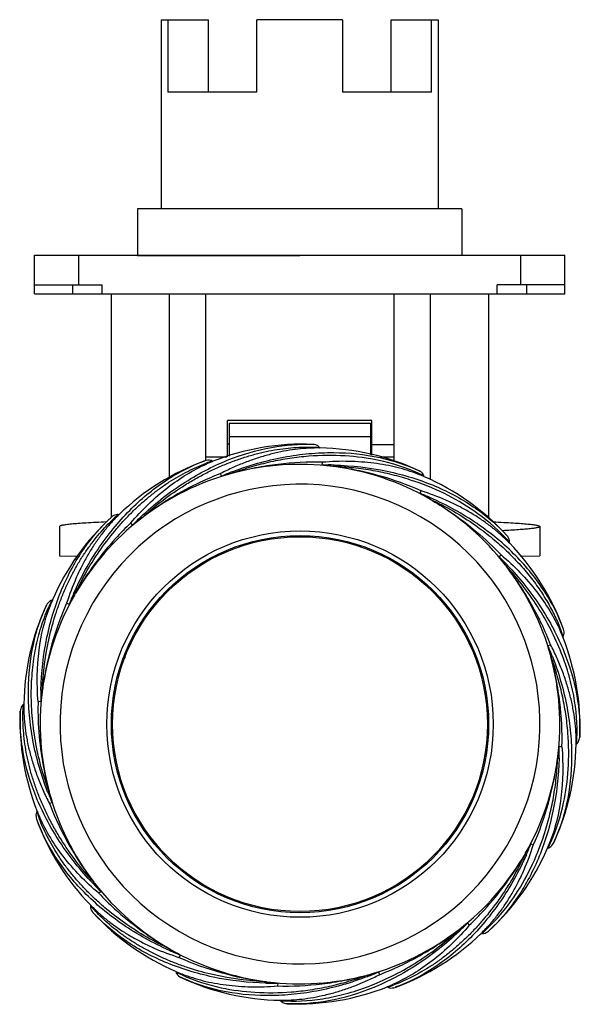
# Model space of a CAD drawing. Header units: millimetres. Extents: x 165 to 260, y 350 to 517.
import ezdxf

# ---------------------------------------------------------------- set-up
doc = ezdxf.new("R2010")
doc.units = ezdxf.units.MM
doc.header["$LTSCALE"] = 30.734
doc.layers.get('0').update_dxf_attribs({"linetype": 'CONTINUOUS'})

msp = doc.modelspace()

# ---------------------------------------------------------------- linework, layer by layer
at = {"color": 7, "linetype": 'Continuous'}
for p, q in [((189.1, 516.71), (189.1, 484.6)), ((189.1, 516.71), (197.11, 516.71)), ((190.24, 516.71), (190.24, 504.41)), ((197.11, 504.41), (197.11, 516.71)), ((205.36, 504.41), (205.36, 516.71)), ((219.86, 516.71), (205.36, 516.71)), ((219.86, 516.71), (219.86, 504.41)), ((228.11, 504.41), (228.11, 516.71)), ((228.11, 516.71), (236.12, 516.71)), ((234.98, 504.41), (234.98, 516.71)), ((236.12, 516.71), (236.12, 484.6)), ((205.36, 504.41), (190.24, 504.41)), ((234.98, 504.41), (219.86, 504.41)), ((185.11, 484.61), (185.11, 476.71)), ((212.61, 484.6), (185.11, 484.61)), ((240.11, 484.61), (212.61, 484.6)), ((240.11, 484.61), (240.11, 476.71)), ((167.61, 470.19), (167.61, 476.73)), ((167.61, 476.73), (185.11, 476.73)), ((172.41, 476.69), (167.61, 476.69)), ((257.61, 476.69), (172.41, 476.69)), ((175.11, 476.69), (175.11, 471.69)), ((185.11, 476.71), (212.61, 476.7)), ((249.41, 476.73), (250.11, 476.73)), ((250.11, 471.69), (250.11, 476.69)), ((252.81, 476.73), (257.61, 476.73)), ((257.61, 470.19), (257.61, 476.73)), ((167.61, 471.69), (179.11, 471.69)), ((174.11, 470.19), (174.11, 471.69)), ((179.11, 470.19), (179.11, 471.69)), ((257.61, 471.69), (246.11, 471.69)), ((246.11, 470.19), (246.11, 471.69)), ((251.11, 471.69), (251.11, 470.19)), ((167.61, 470.19), (257.61, 470.19)), ((180.61, 470.19), (180.61, 432.23)), ((190.46, 470.2), (190.46, 439.01)), ((196.61, 470.19), (196.61, 441.89)), ((228.61, 441.81), (228.61, 470.19)), ((234.76, 470.2), (234.76, 438.63)), ((244.61, 470.19), (244.61, 432.17)), ((224.86, 448.69), (200.36, 448.69)), ((200.36, 442.56), (200.36, 448.69)), ((224.66, 448.19), (200.66, 448.19)), ((200.66, 448.19), (200.66, 442.65)), ((224.66, 442.89), (224.66, 448.19)), ((224.86, 442.84), (224.86, 448.69)), ((200.66, 444.69), (200.36, 444.69)), ((200.66, 445.99), (224.66, 445.99)), ((224.86, 444.69), (224.66, 444.69)), ((228.61, 444.59), (224.86, 444.59)), ((216.05, 444.03), (215.98, 444.13)), ((216.05, 444.03), (215.99, 444.03)), ((216.05, 444.03), (215.99, 444.03)), ((196.61, 442.52), (200.26, 442.52)), ((197.76, 441.82), (197.87, 441.76)), ((197.81, 441.73), (197.87, 441.76)), ((197.81, 441.74), (197.87, 441.76)), ((216.43, 441.13), (216.49, 441.61)), ((226.25, 442.52), (228.61, 442.52)), ((199.32, 439.23), (199.2, 439.7)), ((233.72, 439.16), (233.66, 439.19)), ((233.72, 439.16), (233.66, 439.19)), ((233.72, 439.16), (233.69, 439.28)), ((233.2, 436.76), (232.96, 436.34)), ((181.94, 432.71), (181.82, 432.73)), ((181.94, 432.71), (181.89, 432.66)), ((181.94, 432.71), (181.89, 432.66)), ((184.24, 430.92), (183.95, 431.31)), ((171.86, 430.71), (171.86, 425.71)), ((171.86, 430.71), (171.86, 430.71)), ((253.36, 430.71), (253.36, 430.71)), ((253.36, 430.71), (253.36, 425.71)), ((248.18, 427.91), (248.13, 427.96)), ((248.18, 427.91), (248.14, 427.96)), ((248.18, 427.91), (248.2, 428.03)), ((171.86, 425.71), (174.98, 425.7)), ((246.4, 425.59), (246.79, 425.89)), ((250.05, 425.7), (253.36, 425.71)), ((170.68, 418.25), (170.56, 418.22)), ((170.65, 418.19), (170.68, 418.25)), ((170.66, 418.19), (170.68, 418.25)), ((173.49, 417.48), (173.07, 417.72)), ((188.01, 417.18), (187.79, 417.31)), ((257.21, 412.04), (257.24, 411.97)), ((257.21, 412.04), (257.24, 411.97)), ((257.3, 412.08), (257.24, 411.97)), ((254.71, 410.52), (255.18, 410.64)), ((182.79, 408.65), (183.03, 408.51)), ((168.7, 400.95), (168.23, 401.01)), ((165.81, 400.58), (165.72, 400.51)), ((165.81, 400.58), (165.82, 400.51)), ((165.81, 400.58), (165.81, 400.51)), ((256.61, 393.41), (257.09, 393.35)), ((259.5, 393.79), (259.6, 393.86)), ((259.5, 393.79), (259.5, 393.86)), ((259.5, 393.79), (259.5, 393.86)), ((242.29, 385.85), (242.53, 385.7)), ((170.61, 383.84), (170.14, 383.72)), ((167.99, 381.04), (167.98, 381.07)), ((168.02, 382.29), (168.08, 382.4)), ((168.11, 382.33), (168.09, 382.38)), ((168.1, 382.33), (168.09, 382.38)), ((168.53, 381.33), (168.52, 381.36)), ((168.59, 381.33), (168.58, 381.36)), ((237.53, 377.04), (237.31, 377.17)), ((251.82, 376.88), (252.24, 376.64)), ((254.66, 376.19), (254.64, 376.12)), ((254.66, 376.18), (254.64, 376.12)), ((254.64, 376.12), (254.76, 376.15)), ((178.91, 368.76), (178.53, 368.47)), ((177.13, 366.46), (177.12, 366.34)), ((177.15, 366.44), (177.18, 366.41)), ((177.15, 366.44), (177.18, 366.41)), ((177.57, 365.17), (177.55, 365.19)), ((177.94, 365.66), (177.97, 365.64)), ((177.99, 365.68), (178.01, 365.65)), ((241.07, 363.43), (241.37, 363.05)), ((243.38, 361.66), (243.5, 361.64)), ((243.39, 361.67), (243.43, 361.71)), ((243.39, 361.67), (243.43, 361.71)), ((244.67, 362.09), (244.65, 362.07)), ((192.36, 358.01), (192.12, 357.6)), ((191.59, 355.21), (191.63, 355.09)), ((191.63, 355.19), (191.66, 355.18)), ((191.63, 355.19), (191.66, 355.18)), ((192.65, 354.78), (192.68, 354.76)), ((192.69, 354.81), (192.72, 354.8)), ((226, 355.13), (226.12, 354.66)), ((192.49, 354.18), (192.46, 354.19)), ((208.89, 353.22), (208.83, 352.75)), ((227.55, 352.55), (227.45, 352.61)), ((227.51, 352.63), (227.47, 352.62)), ((227.51, 352.63), (227.47, 352.62)), ((228.81, 352.52), (228.78, 352.5)), ((209.26, 350.34), (209.34, 350.24)), ((209.3, 350.34), (209.33, 350.34)), ((209.3, 350.34), (209.33, 350.34)), ((210.49, 349.74), (210.45, 349.74))]:
    msp.add_line(p, q, dxfattribs=at)
for radius in [32.78, 32, 31.8]:
    msp.add_circle((212.66, 397.18), radius, dxfattribs=at)
for centre, radius, start, end in [((213.06, 403.57), 41.11, 87.4803, 111.6834), ((215.47, 402.93), 41.11, 64.9803, 89.1834), ((210.59, 403.23), 41.11, 109.9803, 134.1834), ((208.27, 411.16), 32.42, 108.9184, 110.861), ((208.37, 415.39), 28.39, 111.8512, 113.9844), ((212.66, 397.18), 44.08, 82.754, 104.9969), ((217.47, 400.71), 40.44, 88.6272, 91.4815), ((212.66, 397.18), 44.08, 105.2579, 127.5017), ((220.39, 398.58), 46.26, 115.7984, 117.2676), ((215.76, 402.28), 40.44, 111.1272, 113.9815), ((216.4, 383.34), 58.42, 105.0297, 105.2267), ((210.82, 383.02), 58.36, 82.528, 82.7211), ((212.66, 397.18), 44.08, 60.2632, 82.4985), ((222.85, 413.91), 27.5, 66.8575, 69.0918), ((220.5, 412.52), 29.84, 63.755, 65.8608), ((212.66, 397.18), 40.7, 330, 149.6372), ((217.45, 401.41), 41.11, 42.4803, 66.6834), ((218.46, 398.6), 40.44, 66.146, 68.9813), ((204.66, 383.25), 60.15, 60.0366, 60.2277), ((212.66, 397.18), 44.08, 37.7623, 60.0026), ((203.22, 408.46), 32.36, 131.4071, 133.3539), ((208.43, 401.98), 41.11, 132.4803, 156.6834), ((212.66, 397.18), 44.08, 127.7537, 149.6372), ((201.13, 412.99), 27.52, 134.3524, 136.5851), ((213.57, 403.08), 40.44, 133.6464, 136.4815), ((222.46, 384.46), 60.14, 127.5345, 127.7192), ((228.48, 408.74), 27.49, 44.3521, 46.5874), ((225.77, 408.36), 29.83, 41.2495, 43.356), ((218.71, 399.26), 41.11, 19.982, 44.1834), ((218.56, 396.27), 40.44, 43.6271, 46.4815), ((201.78, 388.76), 57.84, 37.5493, 37.76), ((212.66, 397.18), 44.08, 15.2631, 37.4969), ((212.66, 397.18), 44.08, 150.2623, 172.4983), ((199.62, 403.98), 32.36, 153.8998, 155.8466), ((196.76, 407.02), 28.39, 156.8381, 158.9712), ((211.24, 402.98), 40.44, 156.127, 158.9814), ((226.25, 389.42), 59.74, 150.0749, 150.2733), ((212.68, 397.21), 40.7, 149.6891, 150.0519), ((206.92, 400), 41.11, 154.9803, 179.1834), ((212.66, 397.18), 40.7, 150, 329.6369), ((230.9, 401.49), 28.35, 21.8383, 23.9764), ((231.04, 403.18), 27.72, 18.7318, 21.0209), ((219.04, 396.79), 41.11, 357.4803, 21.6834), ((217.76, 394.08), 40.44, 21.127, 23.9814), ((198.8, 393.43), 58.44, 15.0304, 15.2307), ((212.66, 397.18), 44.08, 352.7623, 14.9976), ((212.66, 397.18), 44.08, 172.7623, 195.0018), ((209.13, 401.99), 40.44, 178.6462, 181.4812), ((228.67, 395.11), 60.23, 172.5351, 172.7286), ((206.28, 397.58), 41.11, 177.4803, 201.7134), ((218.4, 394.38), 41.11, 334.9803, 359.1834), ((216.19, 392.36), 40.44, 358.6268, 1.4813), ((212.66, 397.18), 44.08, 330.2623, 352.4969), ((198.45, 399.02), 58.41, 352.5301, 352.7304), ((207.56, 400.28), 40.44, 201.1461, 203.9811), ((228.27, 401.4), 60.26, 195.0371, 195.2284), ((212.66, 397.18), 44.08, 195.2623, 217.5009), ((206.61, 395.11), 41.11, 200.0217, 224.226), ((198.62, 392.76), 32.34, 198.8816, 200.8819), ((194.46, 392.89), 28.38, 201.8211, 203.9544), ((216.89, 392.39), 41.11, 312.4803, 336.6834), ((212.64, 397.19), 40.72, 329.6369, 329.9998), ((214.08, 391.38), 40.44, 336.1267, 338.9811), ((228.61, 387.34), 28.34, 336.819, 338.9564), ((228.02, 389.35), 29.81, 333.7236, 335.8317), ((212.66, 397.18), 44.08, 307.7561, 329.6372), ((199.14, 404.89), 59.65, 330.075, 330.2743), ((206.76, 398.09), 40.44, 223.6459, 226.4809), ((225.36, 406.97), 60.12, 217.5355, 217.727), ((212.66, 397.18), 44.08, 217.7623, 240.0018), ((201.38, 387.71), 32.33, 221.3737, 223.3823), ((196.86, 385.63), 27.5, 224.3199, 226.5532), ((207.87, 392.96), 41.11, 222.5276, 246.7322), ((211.75, 391.28), 40.44, 313.6265, 316.481), ((212.66, 397.18), 44.08, 285.2578, 307.4969), ((214.73, 391.14), 41.11, 289.9803, 314.208), ((203.97, 408.46), 58.32, 307.5282, 307.7242), ((224.24, 381.36), 27.47, 314.3188, 316.5552), ((223.86, 384.07), 29.82, 311.2163, 313.3245), ((206.86, 395.76), 40.44, 246.1458, 248.9808), ((220.67, 411.14), 60.18, 240.0361, 240.2278), ((212.66, 397.18), 44.08, 240.2631, 262.5018), ((204.85, 381.86), 29.85, 243.7131, 245.8815), ((202.48, 380.45), 27.5, 246.8149, 249.0488), ((212.66, 397.18), 44.08, 262.7631, 284.9969), ((208.94, 410.94), 58.34, 285.0291, 285.2262), ((209.56, 392.08), 40.44, 291.1265, 293.9809), ((204.97, 395.73), 46.2, 295.7848, 297.2495), ((209.85, 391.44), 41.11, 245.0264, 269.2309), ((207.85, 393.65), 40.44, 268.6419, 271.4808), ((214.71, 413.04), 60.08, 262.5351, 262.7264), ((212.26, 390.81), 41.11, 267.5182, 291.7224), ((216.98, 378.95), 28.35, 291.8082, 293.9441), ((217.11, 383.12), 32.31, 288.8669, 290.8175)]:
    msp.add_arc(centre, radius, start, end, dxfattribs=at)
for points, knots in [([(185.66, 432.34), (187.84, 434.42), (191.36, 437.23), (196.43, 440.2), (201.39, 442.52), (207.53, 444.36), (212.52, 444.74), (214.87, 444.63)], [0, 0, 0, 0, 0.278241, 0.412804, 0.542223, 0.783189, 1, 1, 1, 1]), ([(215.98, 444.13), (215.92, 444.21), (215.61, 444.5), (215.18, 444.62), (214.87, 444.63)], [0, 0, 0, 0, 0.251934, 1, 1, 1, 1]), ([(185.82, 432.15), (188.08, 434.26), (191.17, 436.61), (195.12, 438.93), (197.08, 439.97), (199.06, 440.9), (201.04, 441.7), (203.01, 442.39), (204.95, 442.98), (206.88, 443.44), (208.78, 443.79), (210.64, 444.03), (213.03, 444.22), (214.82, 444.2), (215.98, 444.13)], [0, 0, 0, 0, 0.278256, 0.346164, 0.41296, 0.478474, 0.542597, 0.605238, 0.666289, 0.725754, 0.78367, 0.840002, 0.894791, 1, 1, 1, 1]), ([(215.99, 444.03), (214.76, 444.05), (212.87, 443.94), (210.35, 443.58), (208.38, 443.17), (206.38, 442.62), (204.35, 441.96), (202.29, 441.17), (200.94, 440.55), (200.26, 440.23)], [0, 0, 0, 0, 0.226506, 0.345541, 0.468445, 0.595366, 0.726378, 0.861318, 1, 1, 1, 1]), ([(201.18, 440), (203.99, 441.09), (208.32, 442.33), (214.14, 443.14), (219.61, 443.38), (225.97, 442.73), (230.73, 441.17), (232.85, 440.18)], [0, 0, 0, 0, 0.278259, 0.412825, 0.542239, 0.7832, 1, 1, 1, 1]), ([(232.7, 439.75), (230.57, 440.7), (226.47, 442.01), (220.19, 442.83), (215.11, 442.77), (210.9, 442.29), (207.66, 441.69), (204.43, 440.86), (202.3, 440.16), (201.25, 439.76)], [0, 0, 0, 0, 0.217758, 0.396807, 0.588914, 0.6892, 0.791575, 0.895435, 1, 1, 1, 1]), ([(174.26, 419.34), (175.48, 422.1), (177.66, 426.04), (181.21, 430.72), (184.9, 434.76), (189.87, 438.8), (194.33, 441.06), (196.54, 441.87)], [0, 0, 0, 0, 0.278229, 0.412787, 0.542199, 0.783172, 1, 1, 1, 1]), ([(174.48, 419.22), (175.72, 421.92), (177.93, 425.77), (181.07, 429.81), (182.95, 431.93), (184.4, 433.4), (185.88, 434.77), (187.39, 436.04), (188.91, 437.21), (190.46, 438.27), (192.02, 439.22), (194.08, 440.34), (195.67, 441.04), (196.73, 441.45)], [0, 0, 0, 0, 0.276467, 0.410603, 0.475988, 0.540072, 0.602775, 0.663994, 0.723687, 0.781897, 0.838615, 0.893827, 1, 1, 1, 1]), ([(183.95, 431.31), (185.83, 433.53), (189.78, 437.38), (194.49, 440.28), (196.84, 441.33)], [0, 0, 0, 0, 0.530826, 1, 1, 1, 1]), ([(197.76, 441.82), (197.67, 441.88), (197.28, 442.02), (196.83, 441.97), (196.54, 441.87)], [0, 0, 0, 0, 0.251934, 1, 1, 1, 1]), ([(216.49, 441.61), (213.97, 441.68), (210.14, 441.49), (205.07, 440.69), (202.52, 440.1), (201.25, 439.76)], [0, 0, 0, 0, 0.490659, 0.744113, 1, 1, 1, 1]), ([(218.22, 440.91), (218.07, 440.93), (217.84, 440.96), (217.54, 440.99), (217.31, 441.02), (217.12, 441.04), (216.97, 441.06), (216.86, 441.07), (216.74, 441.09), (216.65, 441.1), (216.57, 441.11), (216.53, 441.11), (216.49, 441.12), (216.47, 441.12), (216.45, 441.13), (216.43, 441.13), (216.43, 441.13), (216.43, 441.13)], [0, 0, 0, 0, 0.253818, 0.380697, 0.507521, 0.634238, 0.697521, 0.760714, 0.823757, 0.886491, 0.917619, 0.94839, 0.963493, 0.978172, 0.991736, 0.997227, 1, 1, 1, 1]), ([(232.67, 439.59), (232.1, 439.81), (230.92, 440.22), (229.09, 440.74), (227.18, 441.16), (225.18, 441.46), (223.1, 441.67), (220.19, 441.82), (217.98, 441.74), (216.49, 441.61)], [0, 0, 0, 0, 0.111698, 0.227135, 0.346327, 0.469356, 0.596368, 0.72729, 1, 1, 1, 1]), ([(218.41, 440.89), (218.43, 440.94), (218.44, 441.01), (218.44, 441.09), (218.45, 441.13), (218.44, 441.13)], [0, 0, 0, 0, 0.646964, 0.876101, 1, 1, 1, 1]), ([(218.44, 441.13), (221.45, 441.06), (225.93, 440.55), (231.61, 439.08), (236.76, 437.21), (242.39, 434.17), (246.18, 430.91), (247.77, 429.18)], [0, 0, 0, 0, 0.278273, 0.412842, 0.542256, 0.783211, 1, 1, 1, 1]), ([(199.2, 439.7), (198.03, 439.25), (195.12, 438), (190.6, 435.56), (187.38, 433.35), (185.82, 432.15)], [0, 0, 0, 0, 0.242199, 0.617081, 1, 1, 1, 1]), ([(201.06, 439.71), (200.91, 439.67), (200.69, 439.61), (200.4, 439.53), (200.18, 439.46), (199.99, 439.41), (199.85, 439.37), (199.74, 439.34), (199.63, 439.31), (199.54, 439.28), (199.47, 439.26), (199.42, 439.25), (199.39, 439.24), (199.36, 439.23), (199.34, 439.23), (199.33, 439.23), (199.32, 439.23), (199.32, 439.23)], [0, 0, 0, 0, 0.253823, 0.380703, 0.507528, 0.634246, 0.697528, 0.760722, 0.823764, 0.886495, 0.917621, 0.948389, 0.96349, 0.978165, 0.991722, 0.997207, 1, 1, 1, 1]), ([(201.25, 439.76), (201.24, 439.82), (201.22, 439.89), (201.2, 439.97), (201.19, 439.99), (201.18, 440)], [0, 0, 0, 0, 0.64702, 0.876172, 1, 1, 1, 1]), ([(233.2, 436.76), (230.9, 437.79), (227.29, 439.08), (222.3, 440.28), (219.72, 440.72), (218.41, 440.89)], [0, 0, 0, 0, 0.49065, 0.744106, 1, 1, 1, 1]), ([(247.46, 428.84), (245.86, 430.54), (242.57, 433.31), (237.08, 436.48), (232.37, 438.36), (228.29, 439.53), (225.07, 440.21), (221.77, 440.69), (219.54, 440.85), (218.41, 440.89)], [0, 0, 0, 0, 0.217746, 0.396791, 0.588898, 0.689185, 0.791564, 0.895429, 1, 1, 1, 1]), ([(233.69, 439.28), (233.66, 439.38), (233.49, 439.77), (233.14, 440.05), (232.85, 440.18)], [0, 0, 0, 0, 0.251934, 1, 1, 1, 1]), ([(234.53, 435.46), (234.39, 435.53), (234.19, 435.65), (233.93, 435.79), (233.73, 435.91), (233.56, 436), (233.43, 436.07), (233.33, 436.13), (233.23, 436.18), (233.15, 436.23), (233.09, 436.26), (233.05, 436.29), (233.01, 436.31), (232.99, 436.32), (232.97, 436.33), (232.97, 436.34), (232.96, 436.34), (232.96, 436.34)], [0, 0, 0, 0, 0.253841, 0.38073, 0.507565, 0.634292, 0.69758, 0.760778, 0.823825, 0.886562, 0.917691, 0.948461, 0.963562, 0.97824, 0.991799, 0.997287, 1, 1, 1, 1]), ([(247.37, 428.71), (246.93, 429.13), (246, 429.96), (244.51, 431.13), (242.9, 432.25), (241.17, 433.3), (239.33, 434.29), (236.7, 435.53), (234.63, 436.31), (233.2, 436.76)], [0, 0, 0, 0, 0.111695, 0.227129, 0.34632, 0.469348, 0.596361, 0.727284, 1, 1, 1, 1]), ([(234.7, 435.36), (234.71, 435.38), (234.75, 435.46), (234.79, 435.53), (234.81, 435.58)], [0, 0, 0, 0, 0.341199, 1, 1, 1, 1]), ([(234.7, 435.36), (235.84, 434.7), (240.18, 431.98), (244.16, 428.66), (246.79, 425.89)], [0, 0, 0, 0, 0.256145, 1, 1, 1, 1]), ([(234.7, 435.36), (236.06, 434.75), (238.7, 433.37), (242.12, 431.18), (245.01, 429), (247.4, 426.92), (249.56, 424.73), (251.51, 422.48), (253.23, 420.19), (254.69, 417.85), (255.93, 415.5), (256.62, 413.91), (256.92, 413.12)], [0, 0, 0, 0, 0.139235, 0.276741, 0.377745, 0.476256, 0.571874, 0.664243, 0.753183, 0.838761, 0.921005, 1, 1, 1, 1]), ([(257.34, 413.31), (256.53, 415.52), (254.27, 419.99), (249.3, 426.09), (242.72, 431.5), (237.56, 434.36), (234.81, 435.58)], [0, 0, 0, 0, 0.217336, 0.458401, 0.72208, 1, 1, 1, 1]), ([(181.82, 432.73), (181.71, 432.74), (181.29, 432.72), (180.9, 432.51), (180.67, 432.3)], [0, 0, 0, 0, 0.251934, 1, 1, 1, 1]), ([(168.7, 402.95), (168.78, 405.96), (169.28, 410.44), (170.76, 416.13), (172.63, 421.27), (175.67, 426.91), (178.94, 430.71), (180.67, 432.3)], [0, 0, 0, 0, 0.278214, 0.412769, 0.542185, 0.783161, 1, 1, 1, 1]), ([(168.95, 402.93), (169.06, 405.9), (169.63, 410.3), (170.99, 415.24), (171.91, 417.91), (172.69, 419.82), (173.54, 421.66), (174.44, 423.41), (175.4, 425.08), (176.43, 426.65), (177.51, 428.12), (178.98, 429.94), (180.17, 431.2), (181, 431.99)], [0, 0, 0, 0, 0.276457, 0.41059, 0.475974, 0.540058, 0.602762, 0.663981, 0.723675, 0.781886, 0.838608, 0.893822, 1, 1, 1, 1]), ([(179.81, 431.48), (179.21, 431.45), (178.07, 431.4), (176.47, 431.31), (175.11, 431.22), (173.98, 431.13), (173.19, 431.04), (172.68, 430.97), (172.39, 430.92), (172.17, 430.87), (172.02, 430.83), (171.93, 430.79), (171.89, 430.76), (171.86, 430.73), (171.86, 430.71)], [0, 0, 0, 0, 0.226287, 0.425448, 0.596263, 0.737682, 0.848882, 0.892961, 0.929302, 0.957895, 0.978823, 0.986504, 0.992436, 1, 1, 1, 1]), ([(181.14, 431.9), (180.71, 431.45), (179.89, 430.52), (178.71, 429.03), (177.59, 427.42), (176.54, 425.69), (175.55, 423.85), (174.31, 421.22), (173.53, 419.15), (173.07, 417.72)], [0, 0, 0, 0, 0.111713, 0.22716, 0.34636, 0.469392, 0.596402, 0.727318, 1, 1, 1, 1]), ([(183.95, 431.31), (183.06, 430.47), (179.54, 426.87), (176.54, 422.76), (174.62, 419.46)], [0, 0, 0, 0, 0.242499, 1, 1, 1, 1]), ([(184.24, 430.92), (184.24, 430.92), (184.25, 430.93), (184.26, 430.93), (184.28, 430.94), (184.3, 430.96), (184.33, 430.98), (184.37, 431.01), (184.43, 431.05), (184.5, 431.11), (184.59, 431.18), (184.68, 431.25), (184.8, 431.35), (184.95, 431.47), (185.13, 431.61), (185.37, 431.8), (185.55, 431.94), (185.67, 432.03)], [0, 0, 0, 0, 0.002814, 0.0083, 0.021859, 0.036536, 0.051637, 0.082405, 0.113531, 0.176261, 0.239301, 0.302492, 0.365773, 0.492487, 0.619308, 0.746184, 1, 1, 1, 1]), ([(185.66, 432.34), (185.66, 432.33), (185.68, 432.31), (185.74, 432.25), (185.79, 432.19), (185.82, 432.15)], [0, 0, 0, 0, 0.125654, 0.354039, 1, 1, 1, 1]), ([(245.4, 431.5), (246.01, 431.47), (247.15, 431.42), (248.74, 431.33), (250.11, 431.23), (251.24, 431.14), (252.03, 431.05), (252.54, 430.98), (252.83, 430.93), (253.05, 430.87), (253.2, 430.83), (253.28, 430.79), (253.33, 430.76), (253.36, 430.73), (253.36, 430.71)], [0, 0, 0, 0, 0.22621, 0.425306, 0.596066, 0.737445, 0.848625, 0.892702, 0.929044, 0.957643, 0.978597, 0.986306, 0.992282, 1, 1, 1, 1]), ([(253.36, 430.71), (253.36, 430.69), (253.33, 430.65), (253.24, 430.61), (253.11, 430.56), (252.93, 430.51), (252.7, 430.47), (252.3, 430.4), (251.66, 430.32), (250.76, 430.24), (249.66, 430.15), (248.38, 430.07), (247.46, 430.02), (246.97, 429.99)], [0, 0, 0, 0, 0.008323, 0.022296, 0.043407, 0.072034, 0.108293, 0.152202, 0.262889, 0.403727, 0.574071, 0.773135, 1, 1, 1, 1]), ([(248.2, 428.03), (248.21, 428.13), (248.2, 428.55), (247.98, 428.95), (247.77, 429.18)], [0, 0, 0, 0, 0.251934, 1, 1, 1, 1]), ([(247.51, 424.18), (247.42, 424.3), (247.28, 424.48), (247.09, 424.71), (246.95, 424.89), (246.83, 425.04), (246.73, 425.16), (246.66, 425.25), (246.59, 425.34), (246.53, 425.41), (246.49, 425.47), (246.46, 425.51), (246.44, 425.54), (246.42, 425.56), (246.41, 425.58), (246.41, 425.59), (246.4, 425.59), (246.4, 425.59)], [0, 0, 0, 0, 0.253821, 0.380701, 0.507527, 0.634245, 0.697529, 0.760723, 0.823767, 0.8865, 0.917627, 0.948396, 0.963497, 0.978173, 0.991729, 0.997212, 1, 1, 1, 1]), ([(246.79, 425.89), (249, 424.01), (252.86, 420.07), (255.76, 415.36), (256.8, 413.01)], [0, 0, 0, 0, 0.530859, 1, 1, 1, 1]), ([(247.64, 424.02), (247.68, 424.05), (247.74, 424.09), (247.8, 424.14), (247.83, 424.16), (247.83, 424.17)], [0, 0, 0, 0, 0.647043, 0.876181, 1, 1, 1, 1]), ([(255.18, 410.64), (254.27, 412.99), (252.63, 416.46), (249.95, 420.84), (248.44, 422.97), (247.64, 424.02)], [0, 0, 0, 0, 0.490639, 0.744095, 1, 1, 1, 1]), ([(259.6, 393.86), (259.76, 396.25), (259.55, 399.99), (258.49, 404.95), (257.21, 408.87), (255.48, 412.82), (253.3, 416.72), (250.68, 420.5), (248.7, 422.88), (247.64, 424.02)], [0, 0, 0, 0, 0.215963, 0.333309, 0.457005, 0.586651, 0.721361, 0.859727, 1, 1, 1, 1]), ([(247.83, 424.17), (249.91, 421.99), (252.71, 418.47), (255.69, 413.4), (258, 408.44), (259.83, 402.31), (260.21, 397.32), (260.11, 394.98)], [0, 0, 0, 0, 0.278288, 0.412858, 0.542271, 0.783218, 1, 1, 1, 1]), ([(173.07, 417.72), (172.57, 416.59), (171.39, 413.64), (169.92, 408.71), (169.21, 404.88), (168.95, 402.93)], [0, 0, 0, 0, 0.242212, 0.617105, 1, 1, 1, 1]), ([(170.56, 418.22), (170.46, 418.19), (170.08, 418.01), (169.8, 417.66), (169.67, 417.38)], [0, 0, 0, 0, 0.251934, 1, 1, 1, 1]), ([(174.38, 419.05), (174.3, 418.91), (174.19, 418.71), (174.04, 418.45), (173.93, 418.25), (173.84, 418.08), (173.77, 417.95), (173.71, 417.85), (173.66, 417.75), (173.61, 417.67), (173.57, 417.61), (173.55, 417.57), (173.53, 417.53), (173.52, 417.51), (173.51, 417.49), (173.5, 417.49), (173.49, 417.48), (173.49, 417.48)], [0, 0, 0, 0, 0.253832, 0.380715, 0.507544, 0.634263, 0.697547, 0.76074, 0.823781, 0.88651, 0.917635, 0.948399, 0.963497, 0.978168, 0.991717, 0.997195, 1, 1, 1, 1]), ([(174.48, 419.22), (174.44, 419.25), (174.37, 419.29), (174.3, 419.33), (174.27, 419.34), (174.26, 419.34)], [0, 0, 0, 0, 0.646851, 0.87633, 1, 1, 1, 1]), ([(169.84, 385.69), (168.75, 388.5), (167.51, 392.83), (166.7, 398.65), (166.46, 404.12), (167.11, 410.5), (168.67, 415.25), (169.67, 417.38)], [0, 0, 0, 0, 0.278207, 0.412759, 0.542174, 0.783151, 1, 1, 1, 1]), ([(170.08, 385.77), (169.04, 388.55), (167.89, 392.84), (167.25, 397.91), (167.08, 400.74), (167.06, 402.8), (167.15, 404.82), (167.31, 406.79), (167.56, 408.69), (167.91, 410.54), (168.34, 412.31), (169.01, 414.56), (169.63, 416.18), (170.1, 417.22)], [0, 0, 0, 0, 0.27645, 0.41058, 0.475964, 0.540047, 0.602751, 0.663971, 0.723665, 0.781878, 0.838601, 0.893817, 1, 1, 1, 1]), ([(168.23, 401.01), (167.99, 403.91), (168.05, 409.43), (169.33, 414.81), (170.26, 417.21)], [0, 0, 0, 0, 0.530804, 1, 1, 1, 1]), ([(257.3, 412.08), (257.35, 412.17), (257.5, 412.57), (257.45, 413.01), (257.34, 413.31)], [0, 0, 0, 0, 0.251925, 1, 1, 1, 1]), ([(255.19, 408.78), (255.15, 408.93), (255.09, 409.15), (255, 409.44), (254.94, 409.66), (254.89, 409.85), (254.85, 409.99), (254.82, 410.1), (254.79, 410.21), (254.76, 410.3), (254.74, 410.37), (254.73, 410.42), (254.72, 410.45), (254.71, 410.48), (254.71, 410.5), (254.71, 410.51), (254.71, 410.52), (254.71, 410.52)], [0, 0, 0, 0, 0.253819, 0.380698, 0.507523, 0.634241, 0.697525, 0.760719, 0.823762, 0.886495, 0.917622, 0.948391, 0.963492, 0.978167, 0.991722, 0.997204, 1, 1, 1, 1]), ([(259.5, 393.86), (259.52, 395.17), (259.4, 397.18), (258.99, 399.87), (258.52, 401.97), (257.9, 404.11), (257.15, 406.29), (256.25, 408.48), (255.55, 409.92), (255.18, 410.64)], [0, 0, 0, 0, 0.225197, 0.343912, 0.466736, 0.593847, 0.72524, 0.860715, 1, 1, 1, 1]), ([(255.22, 377.14), (256.18, 379.28), (257.48, 383.37), (258.31, 389.65), (258.25, 394.73), (257.77, 398.94), (257.17, 402.18), (256.34, 405.41), (255.64, 407.54), (255.24, 408.59)], [0, 0, 0, 0, 0.217744, 0.396783, 0.588884, 0.689171, 0.791551, 0.895421, 1, 1, 1, 1]), ([(255.24, 408.59), (255.3, 408.6), (255.37, 408.62), (255.45, 408.64), (255.47, 408.65), (255.48, 408.66)], [0, 0, 0, 0, 0.647066, 0.876184, 1, 1, 1, 1]), ([(257.09, 393.35), (257.16, 395.87), (256.97, 399.7), (256.27, 404.12), (255.73, 406.68), (255.41, 407.95), (255.24, 408.59)], [0, 0, 0, 0, 0.49063, 0.744067, 0.871879, 1, 1, 1, 1]), ([(255.48, 408.66), (256.57, 405.85), (257.81, 401.52), (258.62, 395.7), (258.86, 390.23), (258.21, 383.87), (256.64, 379.12), (255.65, 376.99)], [0, 0, 0, 0, 0.278287, 0.412855, 0.542266, 0.783213, 1, 1, 1, 1]), ([(168.95, 402.93), (168.9, 402.94), (168.82, 402.94), (168.74, 402.94), (168.71, 402.94), (168.7, 402.95)], [0, 0, 0, 0, 0.645981, 0.874551, 1, 1, 1, 1]), ([(168.93, 402.73), (168.91, 402.58), (168.88, 402.35), (168.84, 402.05), (168.82, 401.83), (168.8, 401.64), (168.78, 401.49), (168.77, 401.37), (168.75, 401.26), (168.74, 401.17), (168.73, 401.09), (168.73, 401.05), (168.72, 401.01), (168.72, 400.99), (168.71, 400.96), (168.71, 400.95), (168.71, 400.95), (168.7, 400.95)], [0, 0, 0, 0, 0.253834, 0.380719, 0.507548, 0.634268, 0.697552, 0.760745, 0.823786, 0.886516, 0.91764, 0.948404, 0.963502, 0.978173, 0.991722, 0.9972, 1, 1, 1, 1]), ([(168.23, 401.01), (168.19, 399.77), (168.23, 396.6), (168.76, 391.48), (169.57, 387.67), (170.08, 385.77)], [0, 0, 0, 0, 0.242213, 0.61711, 1, 1, 1, 1]), ([(177.5, 370.18), (175.42, 372.36), (172.61, 375.88), (169.63, 380.95), (167.32, 385.91), (165.48, 392.05), (165.11, 397.04), (165.21, 399.39)], [0, 0, 0, 0, 0.278206, 0.412757, 0.54217, 0.783146, 1, 1, 1, 1]), ([(165.6, 400.4), (165.54, 400.33), (165.32, 400.04), (165.22, 399.66), (165.21, 399.39)], [0, 0, 0, 0, 0.251469, 1, 1, 1, 1]), ([(177.68, 370.34), (175.58, 372.6), (173.23, 375.69), (170.91, 379.64), (169.87, 381.6), (168.94, 383.58), (168.14, 385.56), (167.45, 387.53), (166.86, 389.48), (166.4, 391.4), (166.05, 393.3), (165.81, 395.16), (165.63, 397.56), (165.64, 399.34), (165.72, 400.51)], [0, 0, 0, 0, 0.278219, 0.34612, 0.412911, 0.478422, 0.542542, 0.605183, 0.666236, 0.725704, 0.783627, 0.839966, 0.894765, 1, 1, 1, 1]), ([(165.81, 400.51), (165.8, 399.2), (165.92, 397.19), (166.33, 394.49), (166.8, 392.39), (167.41, 390.25), (168.17, 388.08), (169.07, 385.88), (169.77, 384.44), (170.14, 383.72)], [0, 0, 0, 0, 0.225246, 0.343975, 0.466805, 0.593913, 0.725293, 0.860747, 1, 1, 1, 1]), ([(259.72, 393.97), (259.78, 394.04), (260, 394.33), (260.09, 394.71), (260.11, 394.98)], [0, 0, 0, 0, 0.251469, 1, 1, 1, 1]), ([(257.09, 393.35), (257.33, 390.45), (257.27, 384.94), (255.98, 379.56), (255.06, 377.16)], [0, 0, 0, 0, 0.530855, 1, 1, 1, 1]), ([(256.39, 391.62), (256.41, 391.78), (256.44, 392), (256.48, 392.3), (256.5, 392.53), (256.52, 392.72), (256.54, 392.87), (256.55, 392.98), (256.57, 393.1), (256.58, 393.19), (256.59, 393.26), (256.59, 393.31), (256.6, 393.35), (256.6, 393.37), (256.61, 393.39), (256.61, 393.4), (256.61, 393.41), (256.61, 393.41)], [0, 0, 0, 0, 0.253817, 0.380694, 0.507518, 0.634235, 0.697517, 0.760711, 0.823754, 0.886487, 0.917614, 0.948383, 0.963484, 0.978159, 0.991714, 0.997196, 1, 1, 1, 1]), ([(244.31, 362.38), (246.01, 363.98), (248.79, 367.27), (251.96, 372.76), (253.84, 377.47), (255.01, 381.54), (255.69, 384.76), (256.17, 388.07), (256.33, 390.3), (256.37, 391.42)], [0, 0, 0, 0, 0.217754, 0.396794, 0.588893, 0.689178, 0.791556, 0.895423, 1, 1, 1, 1]), ([(256.61, 391.4), (256.54, 388.39), (256.03, 383.92), (254.56, 378.24), (252.69, 373.1), (249.65, 367.47), (246.4, 363.67), (244.67, 362.09)], [0, 0, 0, 0, 0.278244, 0.4128, 0.542207, 0.783174, 1, 1, 1, 1]), ([(252.24, 376.64), (253.27, 378.94), (254.56, 382.55), (255.76, 387.54), (256.2, 390.12), (256.37, 391.42)], [0, 0, 0, 0, 0.490642, 0.744103, 1, 1, 1, 1]), ([(256.37, 391.42), (256.42, 391.41), (256.49, 391.4), (256.58, 391.39), (256.61, 391.39), (256.61, 391.4)], [0, 0, 0, 0, 0.647136, 0.876246, 1, 1, 1, 1]), ([(170.08, 385.77), (170.02, 385.75), (169.96, 385.73), (169.88, 385.69), (169.85, 385.69), (169.84, 385.69)], [0, 0, 0, 0, 0.645956, 0.874501, 1, 1, 1, 1]), ([(170.13, 385.57), (170.17, 385.43), (170.23, 385.21), (170.31, 384.91), (170.38, 384.69), (170.43, 384.51), (170.47, 384.37), (170.5, 384.26), (170.53, 384.15), (170.56, 384.06), (170.58, 383.98), (170.59, 383.94), (170.6, 383.9), (170.6, 383.88), (170.61, 383.86), (170.61, 383.85), (170.61, 383.84), (170.61, 383.84)], [0, 0, 0, 0, 0.253835, 0.380721, 0.50755, 0.634272, 0.697556, 0.76075, 0.823791, 0.886521, 0.917646, 0.94841, 0.963508, 0.97818, 0.991729, 0.997208, 1, 1, 1, 1]), ([(170.14, 383.72), (170.59, 382.56), (172.61, 377.84), (175.32, 373.42), (177.68, 370.34)], [0, 0, 0, 0, 0.242474, 1, 1, 1, 1]), ([(168.02, 382.29), (167.97, 382.2), (167.82, 381.8), (167.87, 381.36), (167.98, 381.07)], [0, 0, 0, 0, 0.251934, 1, 1, 1, 1]), ([(190.51, 358.78), (187.75, 359.99), (183.82, 362.17), (179.13, 365.71), (175.1, 369.41), (171.05, 374.37), (168.79, 378.83), (167.99, 381.04)], [0, 0, 0, 0, 0.278166, 0.412704, 0.542113, 0.78311, 1, 1, 1, 1]), ([(190.62, 359), (187.92, 360.23), (184.08, 362.45), (180.04, 365.58), (177.93, 367.46), (176.45, 368.9), (175.09, 370.39), (173.81, 371.89), (172.64, 373.41), (171.59, 374.96), (170.64, 376.52), (169.52, 378.58), (168.81, 380.16), (168.4, 381.23)], [0, 0, 0, 0, 0.276407, 0.410521, 0.475901, 0.539981, 0.602685, 0.663908, 0.723608, 0.781827, 0.838561, 0.893789, 1, 1, 1, 1]), ([(178.53, 368.47), (176.32, 370.35), (172.47, 374.29), (169.57, 378.99), (168.53, 381.33)], [0, 0, 0, 0, 0.530728, 1, 1, 1, 1]), ([(244.18, 362.47), (244.6, 362.91), (245.43, 363.85), (246.61, 365.33), (247.73, 366.94), (248.78, 368.67), (249.77, 370.51), (251.01, 373.14), (251.79, 375.21), (252.24, 376.64)], [0, 0, 0, 0, 0.111703, 0.227141, 0.346333, 0.469361, 0.596371, 0.727291, 1, 1, 1, 1]), ([(250.94, 375.31), (251.01, 375.44), (251.13, 375.64), (251.27, 375.91), (251.39, 376.11), (251.48, 376.27), (251.55, 376.41), (251.61, 376.51), (251.66, 376.61), (251.71, 376.69), (251.74, 376.75), (251.77, 376.79), (251.79, 376.82), (251.8, 376.84), (251.81, 376.86), (251.82, 376.87), (251.82, 376.88), (251.82, 376.88)], [0, 0, 0, 0, 0.253817, 0.380695, 0.507518, 0.634235, 0.697518, 0.760711, 0.823754, 0.886486, 0.917613, 0.948381, 0.963482, 0.978157, 0.991711, 0.997192, 1, 1, 1, 1]), ([(254.76, 376.15), (254.86, 376.18), (255.24, 376.36), (255.52, 376.71), (255.65, 376.99)], [0, 0, 0, 0, 0.251934, 1, 1, 1, 1]), ([(250.84, 375.13), (249.6, 372.44), (247.39, 368.59), (244.25, 364.55), (242.37, 362.43), (240.92, 360.96), (239.44, 359.6), (237.93, 358.32), (236.41, 357.15), (233.43, 355.13), (230.77, 353.75), (228.59, 352.92)], [0, 0, 0, 0, 0.276599, 0.410783, 0.476189, 0.540291, 0.603012, 0.664246, 0.723953, 0.782177, 1, 1, 1, 1]), ([(251.06, 375.01), (249.84, 372.26), (247.66, 368.33), (244.12, 363.65), (240.43, 359.62), (235.47, 355.58), (231.01, 353.32), (228.81, 352.52)], [0, 0, 0, 0, 0.278213, 0.41276, 0.542164, 0.783144, 1, 1, 1, 1]), ([(241.37, 363.05), (242.25, 363.89), (245.78, 367.49), (248.77, 371.6), (250.7, 374.9)], [0, 0, 0, 0, 0.24248, 1, 1, 1, 1]), ([(250.84, 375.13), (250.88, 375.1), (250.94, 375.06), (251.02, 375.03), (251.05, 375.02), (251.06, 375.01)], [0, 0, 0, 0, 0.646939, 0.876389, 1, 1, 1, 1]), ([(177.68, 370.34), (177.64, 370.31), (177.59, 370.26), (177.53, 370.2), (177.51, 370.18), (177.5, 370.18)], [0, 0, 0, 0, 0.646033, 0.87458, 1, 1, 1, 1]), ([(177.81, 370.18), (177.9, 370.06), (178.04, 369.88), (178.23, 369.64), (178.37, 369.46), (178.49, 369.31), (178.58, 369.2), (178.66, 369.11), (178.73, 369.02), (178.78, 368.94), (178.83, 368.89), (178.86, 368.85), (178.88, 368.82), (178.89, 368.8), (178.91, 368.78), (178.91, 368.77), (178.92, 368.76), (178.91, 368.76)], [0, 0, 0, 0, 0.253836, 0.380721, 0.507551, 0.634273, 0.697558, 0.760752, 0.823794, 0.886525, 0.91765, 0.948415, 0.963514, 0.978186, 0.991737, 0.997216, 1, 1, 1, 1]), ([(178.53, 368.47), (179.39, 367.57), (183.06, 363.98), (187.25, 360.94), (190.62, 359)], [0, 0, 0, 0, 0.242468, 1, 1, 1, 1]), ([(177.12, 366.34), (177.1, 366.24), (177.12, 365.82), (177.34, 365.42), (177.55, 365.19)], [0, 0, 0, 0, 0.251934, 1, 1, 1, 1]), ([(206.89, 353.22), (203.88, 353.3), (199.41, 353.8), (193.73, 355.28), (188.58, 357.15), (182.95, 360.18), (179.16, 363.44), (177.57, 365.17)], [0, 0, 0, 0, 0.27817, 0.412708, 0.542114, 0.78311, 1, 1, 1, 1]), ([(206.91, 353.47), (203.94, 353.58), (199.54, 354.15), (194.62, 355.5), (191.95, 356.43), (190.03, 357.2), (188.2, 358.05), (186.45, 358.95), (184.79, 359.91), (183.22, 360.93), (181.74, 362.01), (179.92, 363.48), (178.66, 364.68), (177.88, 365.5)], [0, 0, 0, 0, 0.27641, 0.410524, 0.475903, 0.539983, 0.602686, 0.663908, 0.723607, 0.781827, 0.83856, 0.893788, 1, 1, 1, 1]), ([(177.97, 365.64), (178.41, 365.22), (179.34, 364.39), (180.83, 363.22), (182.44, 362.1), (184.17, 361.05), (186, 360.07), (188.62, 358.82), (190.7, 358.05), (192.12, 357.6)], [0, 0, 0, 0, 0.111753, 0.227229, 0.346445, 0.469483, 0.596488, 0.727385, 1, 1, 1, 1]), ([(241.37, 363.05), (239.49, 360.83), (235.54, 356.98), (230.83, 354.08), (228.48, 353.04)], [0, 0, 0, 0, 0.530832, 1, 1, 1, 1]), ([(241.07, 363.43), (241.07, 363.43), (241.07, 363.43), (241.06, 363.43), (241.04, 363.41), (241.02, 363.4), (240.99, 363.38), (240.95, 363.35), (240.89, 363.3), (240.82, 363.24), (240.73, 363.17), (240.64, 363.1), (240.52, 363.01), (240.37, 362.89), (240.19, 362.75), (239.95, 362.56), (239.77, 362.42), (239.65, 362.32)], [0, 0, 0, 0, 0.002813, 0.0083, 0.021859, 0.036537, 0.051639, 0.082409, 0.113536, 0.176268, 0.23931, 0.302502, 0.365784, 0.492497, 0.619317, 0.746191, 1, 1, 1, 1]), ([(209.34, 350.24), (211.73, 350.09), (215.46, 350.29), (220.43, 351.35), (224.35, 352.63), (228.29, 354.36), (232.2, 356.54), (235.98, 359.15), (238.36, 361.13), (239.5, 362.2)], [0, 0, 0, 0, 0.216007, 0.333363, 0.457059, 0.586699, 0.721397, 0.859746, 1, 1, 1, 1]), ([(239.65, 362.01), (237.47, 359.93), (233.96, 357.13), (228.9, 354.16), (223.94, 351.85), (217.82, 350.01), (212.83, 349.63), (210.49, 349.74)], [0, 0, 0, 0, 0.278193, 0.412734, 0.542136, 0.783125, 1, 1, 1, 1]), ([(226.12, 354.66), (228.47, 355.56), (231.94, 357.21), (236.32, 359.89), (238.45, 361.4), (239.5, 362.2)], [0, 0, 0, 0, 0.490652, 0.744105, 1, 1, 1, 1]), ([(239.5, 362.2), (239.53, 362.16), (239.57, 362.1), (239.62, 362.03), (239.64, 362.01), (239.65, 362.01)], [0, 0, 0, 0, 0.647229, 0.876318, 1, 1, 1, 1]), ([(243.5, 361.64), (243.61, 361.63), (244.03, 361.65), (244.42, 361.86), (244.65, 362.07)], [0, 0, 0, 0, 0.251934, 1, 1, 1, 1]), ([(190.62, 359), (190.59, 358.95), (190.56, 358.89), (190.53, 358.81), (190.52, 358.78), (190.51, 358.78)], [0, 0, 0, 0, 0.646042, 0.874571, 1, 1, 1, 1]), ([(190.79, 358.9), (190.92, 358.82), (191.12, 358.71), (191.39, 358.56), (191.59, 358.45), (191.75, 358.36), (191.89, 358.29), (191.99, 358.23), (192.09, 358.18), (192.17, 358.13), (192.23, 358.09), (192.27, 358.07), (192.3, 358.05), (192.33, 358.04), (192.34, 358.03), (192.35, 358.02), (192.36, 358.01), (192.36, 358.01)], [0, 0, 0, 0, 0.253837, 0.380723, 0.507554, 0.634277, 0.697562, 0.760758, 0.823801, 0.886532, 0.917658, 0.948424, 0.963523, 0.978196, 0.991747, 0.997226, 1, 1, 1, 1]), ([(192.12, 357.6), (194.42, 356.57), (199.27, 354.84), (204.32, 353.81), (206.91, 353.47)], [0, 0, 0, 0, 0.490842, 1, 1, 1, 1]), ([(191.63, 355.09), (191.65, 354.99), (191.83, 354.6), (192.18, 354.33), (192.46, 354.19)], [0, 0, 0, 0, 0.251934, 1, 1, 1, 1]), ([(224.14, 354.36), (221.33, 353.27), (217.01, 352.03), (211.2, 351.22), (205.73, 350.98), (199.37, 351.63), (194.62, 353.19), (192.49, 354.18)], [0, 0, 0, 0, 0.278186, 0.412726, 0.542128, 0.783119, 1, 1, 1, 1]), ([(192.65, 354.61), (194.78, 353.65), (198.87, 352.35), (205.15, 351.53), (210.22, 351.59), (214.43, 352.07), (217.66, 352.67), (220.89, 353.5), (223.02, 354.2), (224.07, 354.59)], [0, 0, 0, 0, 0.217846, 0.39692, 0.589014, 0.68928, 0.791631, 0.895463, 1, 1, 1, 1]), ([(192.68, 354.76), (193.25, 354.55), (194.43, 354.14), (196.25, 353.62), (198.16, 353.2), (200.16, 352.9), (202.23, 352.69), (205.13, 352.55), (207.34, 352.62), (208.83, 352.75)], [0, 0, 0, 0, 0.111749, 0.227223, 0.346436, 0.469473, 0.596478, 0.727377, 1, 1, 1, 1]), ([(208.83, 352.75), (211.34, 352.68), (215.18, 352.87), (220.25, 353.67), (222.8, 354.25), (224.07, 354.59)], [0, 0, 0, 0, 0.49066, 0.744111, 1, 1, 1, 1]), ([(224.07, 354.59), (224.08, 354.54), (224.1, 354.47), (224.12, 354.39), (224.13, 354.36), (224.14, 354.36)], [0, 0, 0, 0, 0.647261, 0.876344, 1, 1, 1, 1]), ([(224.26, 354.65), (224.41, 354.69), (224.63, 354.75), (224.92, 354.83), (225.14, 354.89), (225.32, 354.95), (225.47, 354.99), (225.58, 355.02), (225.69, 355.05), (225.78, 355.08), (225.85, 355.1), (225.9, 355.11), (225.93, 355.12), (225.96, 355.12), (225.98, 355.13), (225.99, 355.13), (226, 355.13), (226, 355.13)], [0, 0, 0, 0, 0.253819, 0.380698, 0.507522, 0.634239, 0.697522, 0.760716, 0.823758, 0.886491, 0.917618, 0.948387, 0.963489, 0.978165, 0.991724, 0.997209, 1, 1, 1, 1]), ([(206.89, 353.22), (206.9, 353.23), (206.9, 353.26), (206.89, 353.31), (206.9, 353.39), (206.9, 353.44), (206.91, 353.47)], [0, 0, 0, 0, 0.128702, 0.356197, 0.659833, 1, 1, 1, 1]), ([(207.11, 353.45), (207.26, 353.43), (207.48, 353.4), (207.79, 353.36), (208.01, 353.34), (208.2, 353.31), (208.35, 353.3), (208.46, 353.28), (208.58, 353.27), (208.67, 353.26), (208.74, 353.25), (208.79, 353.24), (208.83, 353.24), (208.85, 353.24), (208.87, 353.23), (208.88, 353.23), (208.89, 353.23), (208.89, 353.22)], [0, 0, 0, 0, 0.253839, 0.380726, 0.507559, 0.634284, 0.69757, 0.760767, 0.823812, 0.886545, 0.917672, 0.948439, 0.963538, 0.978212, 0.991763, 0.997241, 1, 1, 1, 1]), ([(209.33, 350.34), (210.56, 350.32), (212.45, 350.43), (214.97, 350.79), (216.94, 351.2), (218.94, 351.74), (220.97, 352.4), (223.03, 353.19), (224.39, 353.81), (225.07, 354.14)], [0, 0, 0, 0, 0.226521, 0.345558, 0.468461, 0.59538, 0.726388, 0.861322, 1, 1, 1, 1]), ([(227.55, 352.55), (227.64, 352.49), (228.04, 352.35), (228.49, 352.4), (228.78, 352.5)], [0, 0, 0, 0, 0.251934, 1, 1, 1, 1]), ([(209.44, 350.13), (209.51, 350.06), (209.81, 349.85), (210.18, 349.75), (210.45, 349.74)], [0, 0, 0, 0, 0.251469, 1, 1, 1, 1])]:
    msp.add_open_spline(points, degree=3, knots=knots, dxfattribs=at)
for points in [[(174.62, 419.46), (174.57, 419.38), (174.53, 419.3), (174.48, 419.22)], [(165.72, 400.51), (165.68, 400.48), (165.64, 400.44), (165.6, 400.4)], [(259.6, 393.86), (259.64, 393.9), (259.68, 393.93), (259.72, 393.97)], [(250.84, 375.13), (250.79, 375.05), (250.74, 374.97), (250.7, 374.9)], [(209.34, 350.24), (209.37, 350.2), (209.41, 350.16), (209.44, 350.13)]]:
    msp.add_open_spline(points, degree=3, dxfattribs=at)

doc.saveas('drawing.dxf')
